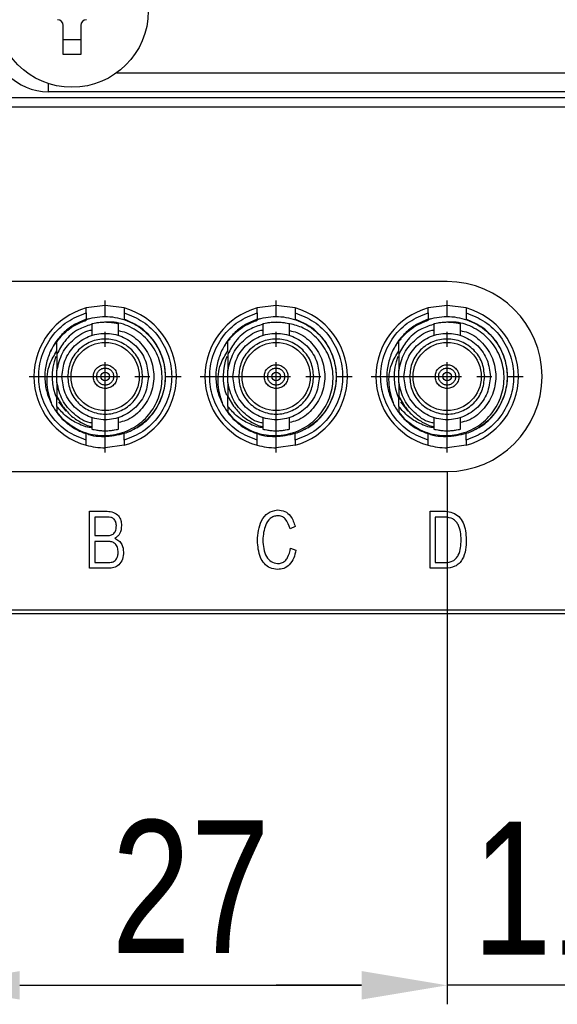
# Model space of a CAD drawing. Header units: millimetres. Extents: x 0 to 14224, y 0 to 1602.
# Tile 5 of 8: x 14120 to 14149, y 1402 to 1453. Entities that reach past the tile are written whole.
import ezdxf

# ---------------------------------------------------------------- set-up
doc = ezdxf.new("R2010")
doc.units = ezdxf.units.MM
doc.linetypes.add('CENTER2', pattern=[28.575, 19.05, -3.175, 3.175, -3.175])
for name, color, linetype, lineweight in [('粗实线', 7, 'Continuous', 50), ('细实线', 3, 'Continuous', 25), ('细点画线', 1, 'CENTER2', 25)]:
    doc.layers.add(name, color=color, linetype=linetype, lineweight=lineweight)
doc.styles.add('iTek', font='txt', dxfattribs={"width": 0.8, "height": 7})
doc.dimstyles.new('iTek', dxfattribs={"dimscale": 0, "dimtxt": 7, "dimasz": 4.5, "dimexe": 1, "dimexo": 1, "dimgap": 1.5, "dimtad": 1, "dimtoh": 1, "dimdsep": 46, "dimtxsty": 'iTek', "dimcen": 4, "dimclrd": 256, "dimclre": 256, "dimclrt": 256, "dimazin": 2, "dimtfac": 1, "dimtmove": 0, "dimatfit": 3, "dimfxl": 1, "dimlwd": -1, "dimlwe": -1, "dimarcsym": 0})

# ---------------------------------------------------------------- blocks, each defined once
blk = doc.blocks.new('*D76')
at = {"layer": 'Defpoints', "color": 0}
for p in [(13828.12, 1534.211), (13737.12, 1519.675), (13828.12, 1519.675), (14172.472, 1430.375), (14187.472, 1430.375), (14187.472, 1402.621)]:
    blk.add_point(p, dxfattribs=at)
at = {"layer": '细实线'}
for p, q in [((13737.12, 1520.675), (13737.12, 1535.211)), ((13828.12, 1520.675), (13828.12, 1535.211)), ((13741.62, 1534.211), (13823.62, 1534.211)), ((14172.472, 1429.375), (14172.472, 1401.621)), ((14187.472, 1429.375), (14187.472, 1401.621)), ((14176.972, 1402.621), (14182.972, 1402.621))]:
    blk.add_line(p, q, dxfattribs=at)
for points in [[(13741.62, 1534.961), (13741.62, 1533.461), (13737.12, 1534.211)], [(13823.62, 1534.961), (13823.62, 1533.461), (13828.12, 1534.211)], [(14176.972, 1403.371), (14176.972, 1401.871), (14172.472, 1402.621)], [(14182.972, 1403.371), (14182.972, 1401.871), (14187.472, 1402.621)]]:
    blk.add_solid(points, dxfattribs=at)
at = {"layer": '细实线', "char_height": 7, "attachment_point": 5, "style": 'iTek'}
for s, insert in [('91', (13782.62, 1539.476)), ('15', (14179.972, 1407.8))]:
    blk.add_mtext(s, dxfattribs=dict(at, insert=insert))
blk = doc.blocks.new('*D73')
at = {"layer": 'Defpoints', "color": 0}
for p in [(14142.972, 1430.675), (14153.972, 1419.175), (14142.972, 1402.621)]:
    blk.add_point(p, dxfattribs=at)
at = {"layer": '细实线'}
for p, q in [((14142.972, 1429.675), (14142.972, 1401.621)), ((14153.972, 1418.175), (14153.972, 1401.621)), ((14138.472, 1402.621), (14133.972, 1402.621)), ((14153.972, 1402.621), (14142.972, 1402.621)), ((14158.472, 1402.621), (14162.972, 1402.621))]:
    blk.add_line(p, q, dxfattribs=at)
for points in [[(14138.472, 1403.371), (14138.472, 1401.871), (14142.972, 1402.621)], [(14158.472, 1403.371), (14158.472, 1401.871), (14153.972, 1402.621)]]:
    blk.add_solid(points, dxfattribs=at)
at = {"layer": '细实线', "insert": (14148.472, 1407.737), "char_height": 7, "attachment_point": 5, "style": 'iTek'}
blk.add_mtext('11', dxfattribs=at)
blk = doc.blocks.new('*D74')
at = {"layer": 'Defpoints', "color": 0}
for p in [(14115.972, 1430.675), (14142.972, 1430.675), (14142.972, 1402.621)]:
    blk.add_point(p, dxfattribs=at)
at = {"layer": '细实线'}
for p, q in [((14115.972, 1429.675), (14115.972, 1401.621)), ((14142.972, 1429.675), (14142.972, 1401.621)), ((14120.472, 1402.621), (14138.472, 1402.621))]:
    blk.add_line(p, q, dxfattribs=at)
for points in [[(14120.472, 1403.371), (14120.472, 1401.871), (14115.972, 1402.621)], [(14138.472, 1403.371), (14138.472, 1401.871), (14142.972, 1402.621)]]:
    blk.add_solid(points, dxfattribs=at)
at = {"layer": '细实线', "insert": (14129.472, 1407.815), "char_height": 7, "attachment_point": 5, "style": 'iTek'}
blk.add_mtext('27', dxfattribs=at)

msp = doc.modelspace()

# ---------------------------------------------------------------- linework, layer by layer
at = {"layer": '粗实线', "lineweight": 30}
for p, q in [((14122.762, 1451.625), (14122.762, 1453.165)), ((14123.682, 1453.165), (14123.682, 1451.625)), ((14123.682, 1452.405), (14122.762, 1452.405)), ((14123.682, 1451.625), (14122.762, 1451.625)), ((14125.588, 1450.675), (14182.356, 1450.675)), ((14121.972, 1450.104), (14121.972, 1449.675)), ((14185.972, 1449.675), (14121.972, 1449.675)), ((14105.672, 1449.375), (14202.272, 1449.375)), ((14105.172, 1448.875), (14202.772, 1448.875)), ((14142.972, 1439.675), (14115.972, 1439.675)), ((14124.972, 1438.425), (14123.972, 1438.289)), ((14125.972, 1438.289), (14124.972, 1438.425)), ((14133.972, 1438.425), (14132.972, 1438.289)), ((14134.972, 1438.289), (14133.972, 1438.425)), ((14142.972, 1438.425), (14141.972, 1438.289)), ((14143.972, 1438.289), (14142.972, 1438.425)), ((14123.972, 1438.029), (14123.972, 1437.689)), ((14123.972, 1437.689), (14124.11, 1437.731)), ((14124.043, 1437.675), (14123.972, 1437.675)), ((14125.972, 1438.029), (14125.972, 1437.689)), ((14132.972, 1438.029), (14132.972, 1437.689)), ((14132.972, 1437.689), (14133.11, 1437.731)), ((14133.043, 1437.675), (14132.972, 1437.675)), ((14134.972, 1438.029), (14134.972, 1437.689)), ((14141.972, 1438.029), (14141.972, 1437.689)), ((14141.972, 1437.689), (14142.11, 1437.731)), ((14142.043, 1437.675), (14141.972, 1437.675)), ((14143.972, 1438.029), (14143.972, 1437.689)), ((14124.272, 1437.443), (14124.272, 1436.811)), ((14125.672, 1436.811), (14125.672, 1437.443)), ((14133.272, 1437.443), (14133.272, 1436.811)), ((14134.21, 1437.525), (14133.631, 1437.508)), ((14134.672, 1436.811), (14134.672, 1437.443)), ((14142.272, 1437.443), (14142.272, 1436.811)), ((14143.672, 1436.811), (14143.672, 1437.443)), ((14122.432, 1435.863), (14122.432, 1434.995)), ((14131.432, 1435.863), (14131.432, 1434.995)), ((14140.432, 1435.863), (14140.432, 1434.995)), ((14122.432, 1434.356), (14122.432, 1434.995)), ((14131.432, 1434.356), (14131.432, 1434.995)), ((14140.432, 1434.356), (14140.432, 1434.995)), ((14122.432, 1434.356), (14122.432, 1433.632)), ((14131.432, 1434.356), (14131.432, 1433.632)), ((14140.432, 1434.356), (14140.432, 1433.632)), ((14122.432, 1433.098), (14122.432, 1433.673)), ((14122.432, 1433.632), (14122.727, 1433.121)), ((14131.432, 1433.098), (14131.432, 1433.673)), ((14131.432, 1433.632), (14131.727, 1433.121)), ((14140.432, 1433.098), (14140.432, 1433.673)), ((14140.432, 1433.632), (14140.727, 1433.121)), ((14122.432, 1433.098), (14122.432, 1432.795)), ((14122.518, 1433.341), (14122.905, 1432.856)), ((14131.432, 1433.098), (14131.432, 1432.795)), ((14140.432, 1433.098), (14140.432, 1432.795)), ((14140.518, 1433.341), (14140.905, 1432.856)), ((14124.272, 1432.539), (14124.272, 1431.907)), ((14125.672, 1431.907), (14125.672, 1432.539)), ((14133.272, 1432.539), (14133.272, 1431.907)), ((14134.672, 1431.907), (14134.672, 1432.539)), ((14142.272, 1432.539), (14142.272, 1431.907)), ((14143.672, 1431.907), (14143.672, 1432.539)), ((14123.972, 1431.321), (14123.972, 1431.662)), ((14125.972, 1431.321), (14125.972, 1431.662)), ((14132.972, 1431.321), (14132.972, 1431.662)), ((14134.972, 1431.321), (14134.972, 1431.662)), ((14141.972, 1431.321), (14141.972, 1431.662)), ((14143.972, 1431.321), (14143.972, 1431.662)), ((14125.972, 1431.061), (14124.972, 1430.925)), ((14134.972, 1431.061), (14133.972, 1430.925)), ((14143.972, 1431.061), (14142.972, 1430.925)), ((14115.972, 1429.675), (14142.972, 1429.675)), ((14124.153, 1427.579), (14125.072, 1427.579)), ((14124.153, 1424.579), (14124.153, 1427.579)), ((14124.434, 1427.278), (14124.434, 1426.308)), ((14125.104, 1427.278), (14124.434, 1427.278)), ((14142.073, 1427.579), (14142.884, 1427.579)), ((14142.073, 1424.579), (14142.073, 1427.579)), ((14142.347, 1427.278), (14142.347, 1424.884)), ((14142.878, 1427.278), (14142.347, 1427.278)), ((14134.976, 1426.777), (14134.701, 1426.649)), ((14124.434, 1426.308), (14125.136, 1426.308)), ((14124.434, 1425.995), (14124.434, 1424.884)), ((14125.13, 1425.995), (14124.434, 1425.995)), ((14134.733, 1425.638), (14135.014, 1425.542)), ((14124.434, 1424.884), (14125.162, 1424.884)), ((14142.347, 1424.884), (14142.865, 1424.884)), ((14125.143, 1424.579), (14124.153, 1424.579)), ((14142.865, 1424.579), (14142.073, 1424.579)), ((14200.472, 1422.175), (14107.472, 1422.175)), ((14197.772, 1422.375), (14110.172, 1422.375))]:
    msp.add_line(p, q, dxfattribs=at)
for centre, radius in [((14123.222, 1453.925), 4.02), ((14124.972, 1434.675), 1.795), ((14133.972, 1434.675), 1.795), ((14142.972, 1434.675), 1.795), ((14124.972, 1434.675), 0.225), ((14133.972, 1434.675), 0.225), ((14142.972, 1434.675), 0.225)]:
    msp.add_circle(centre, radius, dxfattribs=at)
for centre, radius, start, end in [((14122.462, 1453.165), 0.3, 0, 90), ((14123.982, 1453.165), 0.3, 90, 180), ((14121.972, 1452.675), 3, 180, 270), ((14142.972, 1434.675), 5, 270, 90), ((14124.972, 1434.675), 3.75, 105.466, 254.534), ((14124.972, 1434.675), 3.75, 285.466, 74.534), ((14124.972, 1434.675), 3.75, 0, 74.534), ((14133.972, 1434.675), 3.75, 105.466, 254.534), ((14133.972, 1434.675), 3.75, 285.466, 74.534), ((14133.972, 1434.675), 3.75, 0, 74.534), ((14142.972, 1434.675), 3.75, 105.466, 254.534), ((14142.972, 1434.675), 3.75, 285.466, 74.534), ((14142.972, 1434.675), 3.75, 0, 74.534), ((14124.972, 1434.675), 2.795, 157.9114, 205.7008), ((14133.972, 1434.675), 2.795, 157.9114, 200.6765), ((14142.972, 1434.675), 2.795, 157.9114, 205.7008), ((14124.972, 1434.675), 3.75, 285.466, 0), ((14133.972, 1434.675), 3.75, 285.466, 0), ((14142.972, 1434.675), 3.75, 285.466, 0), ((14124.972, 1434.675), 3.16, 216.5057, 226.2849), ((14133.972, 1434.675), 3.16, 216.5057, 226.2849), ((14142.972, 1434.675), 3.16, 216.5057, 226.2849), ((14124.972, 1434.675), 3.75, 254.534, 270), ((14133.972, 1434.675), 3.75, 254.534, 270), ((14142.972, 1434.675), 3.75, 254.534, 270)]:
    msp.add_arc(centre, radius, start, end, dxfattribs=at)
for points, knots in [([(14123.972, 1438.029), (14123.972, 1438.06), (14123.972, 1438.12), (14123.972, 1438.2), (14123.972, 1438.258), (14123.972, 1438.286), (14123.972, 1438.289), (14123.972, 1438.289)], [0, 0, 0, 0, 0.226053, 0.452291, 0.673262, 0.885714, 1, 1, 1, 1]), ([(14125.972, 1438.289), (14125.972, 1438.289), (14125.972, 1438.287), (14125.972, 1438.267), (14125.972, 1438.219), (14125.972, 1438.133), (14125.972, 1438.064), (14125.972, 1438.029)], [0, 0, 0, 0, 0.123117, 0.242158, 0.487013, 0.740154, 1, 1, 1, 1]), ([(14132.972, 1438.029), (14132.972, 1438.06), (14132.972, 1438.12), (14132.972, 1438.2), (14132.972, 1438.258), (14132.972, 1438.286), (14132.972, 1438.289), (14132.972, 1438.289)], [0, 0, 0, 0, 0.226053, 0.452291, 0.673262, 0.885714, 1, 1, 1, 1]), ([(14134.972, 1438.289), (14134.972, 1438.289), (14134.972, 1438.287), (14134.972, 1438.267), (14134.972, 1438.219), (14134.972, 1438.133), (14134.972, 1438.064), (14134.972, 1438.029)], [0, 0, 0, 0, 0.123117, 0.242158, 0.487013, 0.740154, 1, 1, 1, 1]), ([(14141.972, 1438.029), (14141.972, 1438.06), (14141.972, 1438.12), (14141.972, 1438.2), (14141.972, 1438.258), (14141.972, 1438.286), (14141.972, 1438.289), (14141.972, 1438.289)], [0, 0, 0, 0, 0.226053, 0.452291, 0.673262, 0.885714, 1, 1, 1, 1]), ([(14143.972, 1438.289), (14143.972, 1438.289), (14143.972, 1438.287), (14143.972, 1438.267), (14143.972, 1438.219), (14143.972, 1438.133), (14143.972, 1438.064), (14143.972, 1438.029)], [0, 0, 0, 0, 0.123117, 0.242158, 0.487013, 0.740154, 1, 1, 1, 1]), ([(14123.972, 1431.321), (14123.632, 1431.457), (14122.936, 1431.735), (14122.116, 1432.55), (14121.589, 1433.563), (14121.415, 1434.675), (14121.589, 1435.787), (14122.116, 1436.801), (14122.936, 1437.615), (14123.632, 1437.894), (14123.972, 1438.029)], [0, 0, 0, 0, 0.121739, 0.25, 0.378261, 0.5, 0.621739, 0.75, 0.878261, 1, 1, 1, 1]), ([(14123.972, 1437.689), (14123.762, 1437.604), (14123.342, 1437.436), (14122.802, 1437.022), (14122.346, 1436.515), (14122.145, 1436.11), (14122.045, 1435.907)], [0, 0, 0, 0, 0.25, 0.499999, 0.75, 1, 1, 1, 1]), ([(14122.432, 1436.555), (14122.671, 1436.82), (14123.15, 1437.35), (14124.152, 1437.786), (14125.225, 1437.886), (14126.275, 1437.62), (14127.177, 1437.022), (14127.83, 1436.159), (14128.16, 1435.129), (14128.13, 1434.048), (14127.744, 1433.036), (14127.046, 1432.213), (14126.109, 1431.657), (14125.061, 1431.48), (14124.307, 1431.506), (14123.99, 1431.673), (14123.986, 1431.675)], [0, 0, 0, 0, 0.076849, 0.153698, 0.230547, 0.307396, 0.384244, 0.461093, 0.537941, 0.61479, 0.691638, 0.768487, 0.845336, 0.922185, 0.999034, 1, 1, 1, 1]), ([(14125.972, 1438.029), (14126.311, 1437.894), (14127.007, 1437.615), (14127.828, 1436.801), (14128.355, 1435.787), (14128.528, 1434.675), (14128.355, 1433.563), (14127.828, 1432.55), (14127.007, 1431.735), (14126.311, 1431.457), (14125.972, 1431.321)], [0, 0, 0, 0, 0.121739, 0.25, 0.378261, 0.5, 0.621739, 0.75, 0.878261, 1, 1, 1, 1]), ([(14126.08, 1431.718), (14126.346, 1431.835), (14126.916, 1432.086), (14127.586, 1432.791), (14128.043, 1433.682), (14128.198, 1434.675), (14128.043, 1435.669), (14127.587, 1436.56), (14126.885, 1437.29), (14126.276, 1437.556), (14125.972, 1437.689)], [0, 0, 0, 0, 0.111263, 0.238225, 0.365188, 0.49215, 0.619113, 0.746075, 0.873037, 1, 1, 1, 1]), ([(14132.972, 1431.321), (14132.632, 1431.457), (14131.936, 1431.735), (14131.116, 1432.55), (14130.589, 1433.563), (14130.415, 1434.675), (14130.589, 1435.787), (14131.116, 1436.801), (14131.936, 1437.615), (14132.632, 1437.894), (14132.972, 1438.029)], [0, 0, 0, 0, 0.121739, 0.25, 0.378261, 0.5, 0.621739, 0.75, 0.878261, 1, 1, 1, 1]), ([(14132.972, 1437.689), (14132.762, 1437.604), (14132.342, 1437.436), (14131.802, 1437.022), (14131.346, 1436.515), (14131.145, 1436.11), (14131.045, 1435.907)], [0, 0, 0, 0, 0.25, 0.5, 0.75, 1, 1, 1, 1]), ([(14131.432, 1436.555), (14131.671, 1436.82), (14132.15, 1437.35), (14133.152, 1437.786), (14134.225, 1437.886), (14135.275, 1437.62), (14136.177, 1437.022), (14136.83, 1436.159), (14137.16, 1435.129), (14137.13, 1434.048), (14136.744, 1433.036), (14136.046, 1432.213), (14135.109, 1431.656), (14134.061, 1431.481), (14133.31, 1431.505), (14132.995, 1431.67), (14132.994, 1431.671)], [0, 0, 0, 0, 0.0769, 0.153799, 0.230698, 0.307597, 0.384496, 0.461395, 0.538294, 0.615193, 0.692092, 0.768991, 0.84589, 0.922789, 0.999689, 1, 1, 1, 1]), ([(14134.972, 1438.029), (14135.311, 1437.894), (14136.007, 1437.615), (14136.828, 1436.801), (14137.355, 1435.787), (14137.528, 1434.675), (14137.355, 1433.563), (14136.828, 1432.55), (14136.007, 1431.735), (14135.311, 1431.457), (14134.972, 1431.321)], [0, 0, 0, 0, 0.1217392, 0.25, 0.3782608, 0.5, 0.6217392, 0.75, 0.8782608, 1, 1, 1, 1]), ([(14135.08, 1431.718), (14135.346, 1431.835), (14135.916, 1432.086), (14136.586, 1432.791), (14137.043, 1433.682), (14137.198, 1434.675), (14137.043, 1435.669), (14136.587, 1436.56), (14135.885, 1437.29), (14135.276, 1437.556), (14134.972, 1437.689)], [0, 0, 0, 0, 0.111264, 0.238226, 0.365188, 0.492151, 0.619113, 0.746075, 0.873038, 1, 1, 1, 1]), ([(14141.972, 1431.321), (14141.632, 1431.457), (14140.936, 1431.735), (14140.116, 1432.55), (14139.589, 1433.563), (14139.415, 1434.675), (14139.589, 1435.787), (14140.116, 1436.801), (14140.936, 1437.615), (14141.632, 1437.894), (14141.972, 1438.029)], [0, 0, 0, 0, 0.121739, 0.25, 0.378261, 0.5, 0.621739, 0.75, 0.878261, 1, 1, 1, 1]), ([(14141.972, 1437.689), (14141.762, 1437.604), (14141.342, 1437.436), (14140.802, 1437.022), (14140.346, 1436.515), (14140.145, 1436.11), (14140.045, 1435.907)], [0, 0, 0, 0, 0.25, 0.499999, 0.75, 1, 1, 1, 1]), ([(14140.432, 1436.555), (14140.671, 1436.82), (14141.15, 1437.35), (14142.152, 1437.786), (14143.225, 1437.886), (14144.275, 1437.62), (14145.177, 1437.022), (14145.83, 1436.159), (14146.16, 1435.129), (14146.13, 1434.048), (14145.744, 1433.036), (14145.046, 1432.213), (14144.109, 1431.657), (14143.061, 1431.48), (14142.307, 1431.506), (14141.99, 1431.673), (14141.986, 1431.675)], [0, 0, 0, 0, 0.076849, 0.153698, 0.230547, 0.307396, 0.384244, 0.461093, 0.537941, 0.61479, 0.691638, 0.768487, 0.845336, 0.922185, 0.999034, 1, 1, 1, 1]), ([(14143.972, 1438.029), (14144.311, 1437.894), (14145.007, 1437.615), (14145.828, 1436.801), (14146.355, 1435.787), (14146.528, 1434.675), (14146.355, 1433.563), (14145.828, 1432.55), (14145.007, 1431.735), (14144.311, 1431.457), (14143.972, 1431.321)], [0, 0, 0, 0, 0.121739, 0.25, 0.378261, 0.5, 0.621739, 0.75, 0.878261, 1, 1, 1, 1]), ([(14144.08, 1431.718), (14144.346, 1431.835), (14144.916, 1432.086), (14145.586, 1432.791), (14146.043, 1433.682), (14146.198, 1434.675), (14146.043, 1435.669), (14145.587, 1436.56), (14144.885, 1437.29), (14144.276, 1437.556), (14143.972, 1437.689)], [0, 0, 0, 0, 0.1112631, 0.2382255, 0.3651878, 0.4921503, 0.6191128, 0.7460751, 0.8730375, 1, 1, 1, 1]), ([(14124.236, 1437.412), (14124.007, 1437.339), (14123.472, 1437.167), (14122.834, 1436.602), (14122.556, 1436.092), (14122.432, 1435.863)], [0, 0, 0, 0, 0.291785, 0.68287, 1, 1, 1, 1]), ([(14122.432, 1434.995), (14122.506, 1435.311), (14122.656, 1435.945), (14123.309, 1436.671), (14123.891, 1437.079), (14124.241, 1437.118), (14124.272, 1437.121)], [0, 0, 0, 0, 0.322933, 0.645867, 0.9688, 1, 1, 1, 1]), ([(14122.788, 1432.391), (14123.073, 1432.178), (14123.644, 1431.75), (14124.705, 1431.517), (14125.766, 1431.628), (14126.723, 1432.089), (14127.465, 1432.835), (14127.913, 1433.78), (14128.019, 1434.811), (14127.776, 1435.81), (14127.218, 1436.667), (14126.415, 1437.273), (14125.508, 1437.591), (14124.905, 1437.534), (14124.631, 1437.508)], [0, 0, 0, 0, 0.087621, 0.175261, 0.262048, 0.348169, 0.433626, 0.51842, 0.60255, 0.686019, 0.768825, 0.85097, 0.932451, 1, 1, 1, 1]), ([(14123.972, 1437.626), (14123.763, 1437.55), (14123.411, 1437.422), (14123.117, 1437.192), (14122.998, 1437.098)], [0, 0, 0, 0, 0.59182, 1, 1, 1, 1]), ([(14124.972, 1437.53), (14124.88, 1437.528), (14124.696, 1437.522), (14124.465, 1437.487), (14124.303, 1437.451), (14124.282, 1437.446), (14124.272, 1437.443)], [0, 0, 0, 0, 0.247554, 0.500014, 0.752652, 1, 1, 1, 1]), ([(14125.672, 1437.443), (14125.661, 1437.446), (14125.64, 1437.451), (14125.478, 1437.487), (14125.247, 1437.522), (14125.063, 1437.528), (14124.972, 1437.53)], [0, 0, 0, 0, 0.247348, 0.499985, 0.752446, 1, 1, 1, 1]), ([(14133.272, 1437.426), (14133.03, 1437.349), (14132.482, 1437.174), (14131.834, 1436.603), (14131.556, 1436.092), (14131.432, 1435.863)], [0, 0, 0, 0, 0.302571, 0.6877, 1, 1, 1, 1]), ([(14131.432, 1434.995), (14131.506, 1435.311), (14131.656, 1435.945), (14132.309, 1436.671), (14132.891, 1437.079), (14133.241, 1437.118), (14133.272, 1437.121)], [0, 0, 0, 0, 0.322933, 0.645867, 0.9688, 1, 1, 1, 1]), ([(14131.788, 1432.391), (14132.073, 1432.178), (14132.644, 1431.75), (14133.705, 1431.517), (14134.766, 1431.628), (14135.723, 1432.089), (14136.465, 1432.835), (14136.913, 1433.78), (14137.019, 1434.81), (14136.777, 1435.812), (14136.217, 1436.658), (14135.486, 1437.251), (14134.922, 1437.395), (14134.681, 1437.457)], [0, 0, 0, 0, 0.096062, 0.192145, 0.287293, 0.38171, 0.4754, 0.568362, 0.660597, 0.752106, 0.84289, 0.932948, 1, 1, 1, 1]), ([(14132.972, 1437.626), (14132.763, 1437.55), (14132.411, 1437.422), (14132.117, 1437.192), (14131.998, 1437.098)], [0, 0, 0, 0, 0.591818, 1, 1, 1, 1]), ([(14133.972, 1437.53), (14133.88, 1437.528), (14133.696, 1437.522), (14133.465, 1437.487), (14133.303, 1437.451), (14133.282, 1437.446), (14133.272, 1437.443)], [0, 0, 0, 0, 0.247554, 0.500014, 0.752652, 1, 1, 1, 1]), ([(14134.672, 1437.443), (14134.661, 1437.446), (14134.64, 1437.451), (14134.478, 1437.487), (14134.247, 1437.522), (14134.063, 1437.528), (14133.972, 1437.53)], [0, 0, 0, 0, 0.247348, 0.499985, 0.752446, 1, 1, 1, 1]), ([(14142.236, 1437.412), (14142.007, 1437.339), (14141.472, 1437.167), (14140.834, 1436.602), (14140.556, 1436.092), (14140.432, 1435.863)], [0, 0, 0, 0, 0.291785, 0.68287, 1, 1, 1, 1]), ([(14140.432, 1434.995), (14140.506, 1435.311), (14140.656, 1435.945), (14141.309, 1436.671), (14141.891, 1437.079), (14142.241, 1437.118), (14142.272, 1437.121)], [0, 0, 0, 0, 0.322933, 0.645866, 0.9688, 1, 1, 1, 1]), ([(14140.788, 1432.391), (14141.073, 1432.178), (14141.644, 1431.75), (14142.705, 1431.517), (14143.766, 1431.628), (14144.723, 1432.089), (14145.465, 1432.835), (14145.913, 1433.78), (14146.019, 1434.811), (14145.776, 1435.81), (14145.218, 1436.667), (14144.415, 1437.273), (14143.508, 1437.591), (14142.905, 1437.534), (14142.631, 1437.508)], [0, 0, 0, 0, 0.087621, 0.175261, 0.262048, 0.34817, 0.433626, 0.51842, 0.60255, 0.686019, 0.768825, 0.85097, 0.932451, 1, 1, 1, 1]), ([(14141.972, 1437.626), (14141.763, 1437.55), (14141.411, 1437.422), (14141.117, 1437.192), (14140.998, 1437.098)], [0, 0, 0, 0, 0.591819, 1, 1, 1, 1]), ([(14142.972, 1437.53), (14142.88, 1437.528), (14142.696, 1437.522), (14142.465, 1437.487), (14142.303, 1437.451), (14142.282, 1437.446), (14142.272, 1437.443)], [0, 0, 0, 0, 0.247554, 0.500014, 0.752652, 1, 1, 1, 1]), ([(14143.672, 1437.443), (14143.661, 1437.446), (14143.64, 1437.451), (14143.478, 1437.487), (14143.247, 1437.522), (14143.063, 1437.528), (14142.972, 1437.53)], [0, 0, 0, 0, 0.247347, 0.499985, 0.752445, 1, 1, 1, 1]), ([(14122.535, 1436.655), (14122.482, 1436.599), (14122.274, 1436.383), (14122.143, 1436.11), (14122.045, 1435.907)], [0, 0, 0, 0, 0.2551496, 1, 1, 1, 1]), ([(14122.697, 1434.675), (14122.731, 1434.973), (14122.799, 1435.568), (14123.325, 1436.326), (14124.077, 1436.832), (14124.972, 1437.009), (14125.866, 1436.832), (14126.618, 1436.326), (14127.144, 1435.568), (14127.212, 1434.973), (14127.247, 1434.675)], [0, 0, 0, 0, 0.1249998, 0.2500002, 0.375, 0.5000001, 0.6249999, 0.7499999, 0.8750002, 1, 1, 1, 1]), ([(14126.948, 1434.675), (14126.919, 1434.934), (14126.859, 1435.451), (14126.402, 1436.11), (14125.749, 1436.549), (14124.972, 1436.704), (14124.194, 1436.549), (14123.541, 1436.11), (14123.084, 1435.451), (14123.024, 1434.934), (14122.995, 1434.675)], [0, 0, 0, 0, 0.125, 0.25, 0.375, 0.5, 0.625, 0.75, 0.875, 1, 1, 1, 1]), ([(14125.672, 1437.092), (14125.804, 1437.065), (14126.251, 1436.972), (14126.879, 1436.457), (14127.41, 1435.644), (14127.592, 1434.675), (14127.41, 1433.707), (14126.879, 1432.894), (14126.251, 1432.378), (14125.804, 1432.286), (14125.672, 1432.259)], [0, 0, 0, 0, 0.061279, 0.20752, 0.35376, 0.5, 0.64624, 0.79248, 0.938721, 1, 1, 1, 1]), ([(14131.535, 1436.655), (14131.482, 1436.599), (14131.274, 1436.383), (14131.143, 1436.11), (14131.045, 1435.907)], [0, 0, 0, 0, 0.255149, 1, 1, 1, 1]), ([(14131.697, 1434.675), (14131.731, 1434.973), (14131.799, 1435.568), (14132.325, 1436.326), (14133.077, 1436.832), (14133.972, 1437.009), (14134.866, 1436.832), (14135.618, 1436.326), (14136.144, 1435.568), (14136.212, 1434.973), (14136.247, 1434.675)], [0, 0, 0, 0, 0.1249999, 0.2500001, 0.3749999, 0.5, 0.6249999, 0.7499999, 0.8750001, 1, 1, 1, 1]), ([(14135.949, 1434.675), (14135.919, 1434.934), (14135.859, 1435.451), (14135.402, 1436.11), (14134.749, 1436.549), (14133.972, 1436.704), (14133.194, 1436.549), (14132.541, 1436.11), (14132.084, 1435.451), (14132.024, 1434.934), (14131.995, 1434.675)], [0, 0, 0, 0, 0.125, 0.25, 0.375, 0.5, 0.625, 0.75, 0.875, 1, 1, 1, 1]), ([(14134.672, 1437.092), (14134.804, 1437.065), (14135.251, 1436.972), (14135.879, 1436.457), (14136.41, 1435.644), (14136.592, 1434.675), (14136.41, 1433.707), (14135.879, 1432.894), (14135.251, 1432.378), (14134.804, 1432.286), (14134.672, 1432.259)], [0, 0, 0, 0, 0.061279, 0.20752, 0.35376, 0.5, 0.64624, 0.79248, 0.938721, 1, 1, 1, 1]), ([(14140.535, 1436.655), (14140.482, 1436.599), (14140.274, 1436.383), (14140.143, 1436.11), (14140.045, 1435.907)], [0, 0, 0, 0, 0.255147, 1, 1, 1, 1]), ([(14140.697, 1434.675), (14140.731, 1434.973), (14140.799, 1435.568), (14141.325, 1436.326), (14142.077, 1436.832), (14142.972, 1437.009), (14143.866, 1436.832), (14144.618, 1436.326), (14145.144, 1435.568), (14145.212, 1434.973), (14145.247, 1434.675)], [0, 0, 0, 0, 0.1249999, 0.2500001, 0.375, 0.5, 0.625, 0.7499999, 0.8750001, 1, 1, 1, 1]), ([(14144.949, 1434.675), (14144.919, 1434.934), (14144.859, 1435.451), (14144.402, 1436.11), (14143.749, 1436.549), (14142.972, 1436.704), (14142.194, 1436.549), (14141.541, 1436.11), (14141.084, 1435.451), (14141.024, 1434.934), (14140.995, 1434.675)], [0, 0, 0, 0, 0.125, 0.25, 0.375, 0.5, 0.625, 0.75, 0.875, 1, 1, 1, 1]), ([(14143.672, 1437.092), (14143.804, 1437.065), (14144.251, 1436.972), (14144.879, 1436.457), (14145.41, 1435.644), (14145.592, 1434.675), (14145.41, 1433.707), (14144.879, 1432.894), (14144.251, 1432.378), (14143.804, 1432.286), (14143.672, 1432.259)], [0, 0, 0, 0, 0.061279, 0.20752, 0.35376, 0.5, 0.64624, 0.79248, 0.938721, 1, 1, 1, 1]), ([(14122.432, 1435.906), (14122.432, 1435.977), (14122.432, 1436.123), (14122.432, 1436.338), (14122.432, 1436.483), (14122.432, 1436.555)], [0, 0, 0, 0, 0.325129, 0.662467, 1, 1, 1, 1]), ([(14131.432, 1435.952), (14131.432, 1436.008), (14131.432, 1436.138), (14131.432, 1436.338), (14131.432, 1436.483), (14131.432, 1436.555)], [0, 0, 0, 0, 0.273849, 0.63682, 1, 1, 1, 1]), ([(14140.432, 1435.906), (14140.432, 1435.977), (14140.432, 1436.123), (14140.432, 1436.338), (14140.432, 1436.483), (14140.432, 1436.555)], [0, 0, 0, 0, 0.325129, 0.662467, 1, 1, 1, 1]), ([(14122.045, 1435.907), (14121.967, 1435.682), (14121.811, 1435.232), (14121.777, 1434.514), (14121.883, 1433.803), (14122.084, 1433.371), (14122.184, 1433.155)], [0, 0, 0, 0, 0.250033, 0.500029, 0.750013, 1, 1, 1, 1]), ([(14122.184, 1433.155), (14122.07, 1433.515), (14121.844, 1434.223), (14121.961, 1435.266), (14122.292, 1435.803), (14122.432, 1436.028)], [0, 0, 0, 0, 0.374194, 0.737182, 1, 1, 1, 1]), ([(14131.045, 1435.907), (14130.967, 1435.682), (14130.811, 1435.232), (14130.777, 1434.514), (14130.883, 1433.803), (14131.084, 1433.371), (14131.184, 1433.155)], [0, 0, 0, 0, 0.2500337, 0.5000287, 0.7500129, 1, 1, 1, 1]), ([(14131.184, 1433.155), (14131.07, 1433.515), (14130.844, 1434.223), (14130.961, 1435.266), (14131.292, 1435.803), (14131.432, 1436.028)], [0, 0, 0, 0, 0.374194, 0.737182, 1, 1, 1, 1]), ([(14140.045, 1435.907), (14139.967, 1435.682), (14139.811, 1435.232), (14139.777, 1434.514), (14139.883, 1433.803), (14140.084, 1433.371), (14140.184, 1433.155)], [0, 0, 0, 0, 0.250034, 0.500029, 0.750013, 1, 1, 1, 1]), ([(14140.184, 1433.155), (14140.07, 1433.515), (14139.844, 1434.223), (14139.961, 1435.266), (14140.292, 1435.803), (14140.432, 1436.028)], [0, 0, 0, 0, 0.374194, 0.737182, 1, 1, 1, 1]), ([(14124.347, 1434.675), (14124.356, 1434.757), (14124.375, 1434.921), (14124.519, 1435.129), (14124.726, 1435.268), (14124.972, 1435.316), (14125.217, 1435.268), (14125.424, 1435.129), (14125.568, 1434.921), (14125.587, 1434.757), (14125.597, 1434.675)], [0, 0, 0, 0, 0.125001, 0.25, 0.375, 0.5, 0.625, 0.75, 0.874999, 1, 1, 1, 1]), ([(14124.522, 1434.675), (14124.528, 1434.734), (14124.542, 1434.852), (14124.646, 1435.002), (14124.795, 1435.102), (14124.972, 1435.137), (14125.148, 1435.102), (14125.297, 1435.002), (14125.401, 1434.852), (14125.415, 1434.734), (14125.422, 1434.675)], [0, 0, 0, 0, 0.125001, 0.25, 0.375, 0.500001, 0.625, 0.75, 0.874999, 1, 1, 1, 1]), ([(14133.347, 1434.675), (14133.356, 1434.757), (14133.375, 1434.921), (14133.519, 1435.129), (14133.726, 1435.268), (14133.972, 1435.316), (14134.217, 1435.268), (14134.424, 1435.129), (14134.568, 1434.921), (14134.587, 1434.757), (14134.597, 1434.675)], [0, 0, 0, 0, 0.125001, 0.250001, 0.375001, 0.5, 0.625, 0.749999, 0.874999, 1, 1, 1, 1]), ([(14133.522, 1434.675), (14133.528, 1434.734), (14133.542, 1434.852), (14133.646, 1435.002), (14133.795, 1435.102), (14133.972, 1435.137), (14134.148, 1435.102), (14134.297, 1435.002), (14134.401, 1434.852), (14134.415, 1434.734), (14134.422, 1434.675)], [0, 0, 0, 0, 0.125001, 0.25, 0.375001, 0.5, 0.625, 0.749999, 0.874999, 1, 1, 1, 1]), ([(14142.347, 1434.675), (14142.356, 1434.757), (14142.375, 1434.921), (14142.519, 1435.129), (14142.726, 1435.268), (14142.972, 1435.316), (14143.217, 1435.268), (14143.424, 1435.129), (14143.568, 1434.921), (14143.587, 1434.757), (14143.597, 1434.675)], [0, 0, 0, 0, 0.1250008, 0.2500005, 0.3749997, 0.5, 0.6249999, 0.7499995, 0.8749992, 1, 1, 1, 1]), ([(14142.522, 1434.675), (14142.528, 1434.734), (14142.542, 1434.852), (14142.646, 1435.002), (14142.795, 1435.102), (14142.972, 1435.137), (14143.148, 1435.102), (14143.297, 1435.002), (14143.401, 1434.852), (14143.415, 1434.734), (14143.422, 1434.675)], [0, 0, 0, 0, 0.125001, 0.250001, 0.375, 0.5, 0.625, 0.749999, 0.874999, 1, 1, 1, 1]), ([(14127.247, 1434.675), (14127.212, 1434.377), (14127.144, 1433.782), (14126.618, 1433.025), (14125.866, 1432.519), (14124.972, 1432.341), (14124.077, 1432.519), (14123.325, 1433.025), (14122.799, 1433.782), (14122.731, 1434.377), (14122.697, 1434.675)], [0, 0, 0, 0, 0.125, 0.25, 0.375, 0.5, 0.625, 0.75, 0.875, 1, 1, 1, 1]), ([(14122.995, 1434.675), (14123.024, 1434.416), (14123.084, 1433.899), (14123.541, 1433.241), (14124.194, 1432.801), (14124.972, 1432.647), (14125.749, 1432.801), (14126.402, 1433.241), (14126.859, 1433.899), (14126.919, 1434.416), (14126.948, 1434.675)], [0, 0, 0, 0, 0.125, 0.25, 0.375, 0.5, 0.625, 0.75, 0.875, 1, 1, 1, 1]), ([(14125.597, 1434.675), (14125.587, 1434.593), (14125.568, 1434.43), (14125.424, 1434.222), (14125.217, 1434.083), (14124.972, 1434.034), (14124.726, 1434.083), (14124.519, 1434.222), (14124.375, 1434.43), (14124.356, 1434.593), (14124.347, 1434.675)], [0, 0, 0, 0, 0.124999, 0.25, 0.375, 0.5, 0.625, 0.75, 0.875001, 1, 1, 1, 1]), ([(14125.422, 1434.675), (14125.415, 1434.616), (14125.401, 1434.499), (14125.297, 1434.349), (14125.148, 1434.249), (14124.972, 1434.213), (14124.795, 1434.249), (14124.646, 1434.349), (14124.542, 1434.499), (14124.528, 1434.616), (14124.522, 1434.675)], [0, 0, 0, 0, 0.124998, 0.25, 0.375, 0.499999, 0.625, 0.75, 0.875002, 1, 1, 1, 1]), ([(14136.247, 1434.675), (14136.212, 1434.377), (14136.144, 1433.782), (14135.618, 1433.025), (14134.866, 1432.519), (14133.972, 1432.341), (14133.077, 1432.519), (14132.325, 1433.025), (14131.799, 1433.782), (14131.731, 1434.377), (14131.697, 1434.675)], [0, 0, 0, 0, 0.125, 0.25, 0.375, 0.5, 0.625, 0.75, 0.875, 1, 1, 1, 1]), ([(14131.995, 1434.675), (14132.024, 1434.416), (14132.084, 1433.899), (14132.541, 1433.241), (14133.194, 1432.801), (14133.972, 1432.647), (14134.749, 1432.801), (14135.402, 1433.241), (14135.859, 1433.899), (14135.919, 1434.416), (14135.949, 1434.675)], [0, 0, 0, 0, 0.125, 0.25, 0.375, 0.5, 0.625, 0.75, 0.875, 1, 1, 1, 1]), ([(14134.597, 1434.675), (14134.587, 1434.593), (14134.568, 1434.43), (14134.424, 1434.222), (14134.217, 1434.083), (14133.972, 1434.034), (14133.726, 1434.083), (14133.519, 1434.222), (14133.375, 1434.43), (14133.356, 1434.593), (14133.347, 1434.675)], [0, 0, 0, 0, 0.124999, 0.25, 0.375, 0.5, 0.625, 0.75, 0.875001, 1, 1, 1, 1]), ([(14134.422, 1434.675), (14134.415, 1434.616), (14134.401, 1434.499), (14134.297, 1434.349), (14134.148, 1434.249), (14133.972, 1434.213), (14133.795, 1434.249), (14133.646, 1434.349), (14133.542, 1434.499), (14133.528, 1434.616), (14133.522, 1434.675)], [0, 0, 0, 0, 0.1249983, 0.2500007, 0.3750002, 0.4999998, 0.6249994, 0.75, 0.8750017, 1, 1, 1, 1]), ([(14145.247, 1434.675), (14145.212, 1434.377), (14145.144, 1433.782), (14144.618, 1433.025), (14143.866, 1432.519), (14142.972, 1432.341), (14142.077, 1432.519), (14141.325, 1433.025), (14140.799, 1433.782), (14140.731, 1434.377), (14140.697, 1434.675)], [0, 0, 0, 0, 0.125, 0.25, 0.375, 0.5, 0.625, 0.75, 0.875, 1, 1, 1, 1]), ([(14140.995, 1434.675), (14141.024, 1434.416), (14141.084, 1433.899), (14141.541, 1433.241), (14142.194, 1432.801), (14142.972, 1432.647), (14143.749, 1432.801), (14144.402, 1433.241), (14144.859, 1433.899), (14144.919, 1434.416), (14144.949, 1434.675)], [0, 0, 0, 0, 0.1249998, 0.2499998, 0.3749998, 0.5, 0.625, 0.7500002, 0.8750002, 1, 1, 1, 1]), ([(14143.597, 1434.675), (14143.587, 1434.593), (14143.568, 1434.43), (14143.424, 1434.222), (14143.217, 1434.083), (14142.972, 1434.034), (14142.726, 1434.083), (14142.519, 1434.222), (14142.375, 1434.43), (14142.356, 1434.593), (14142.347, 1434.675)], [0, 0, 0, 0, 0.124999, 0.25, 0.375, 0.5, 0.625, 0.75, 0.875001, 1, 1, 1, 1]), ([(14143.422, 1434.675), (14143.415, 1434.616), (14143.401, 1434.499), (14143.297, 1434.349), (14143.148, 1434.249), (14142.972, 1434.213), (14142.795, 1434.249), (14142.646, 1434.349), (14142.542, 1434.499), (14142.528, 1434.616), (14142.522, 1434.675)], [0, 0, 0, 0, 0.124998, 0.250001, 0.375, 0.5, 0.625, 0.75, 0.875002, 1, 1, 1, 1]), ([(14124.272, 1432.229), (14124.241, 1432.233), (14123.891, 1432.272), (14123.309, 1432.68), (14122.656, 1433.406), (14122.506, 1434.039), (14122.432, 1434.356)], [0, 0, 0, 0, 0.031201, 0.354134, 0.677068, 1, 1, 1, 1]), ([(14133.272, 1432.229), (14133.241, 1432.233), (14132.891, 1432.272), (14132.309, 1432.68), (14131.656, 1433.406), (14131.506, 1434.039), (14131.432, 1434.356)], [0, 0, 0, 0, 0.031201, 0.354134, 0.677068, 1, 1, 1, 1]), ([(14142.272, 1432.229), (14142.241, 1432.233), (14141.891, 1432.272), (14141.309, 1432.68), (14140.656, 1433.406), (14140.506, 1434.039), (14140.432, 1434.356)], [0, 0, 0, 0, 0.0312, 0.354134, 0.677068, 1, 1, 1, 1]), ([(14122.184, 1433.155), (14122.288, 1432.986), (14122.498, 1432.647), (14122.925, 1432.226), (14123.415, 1431.88), (14123.786, 1431.735), (14123.972, 1431.662)], [0, 0, 0, 0, 0.25, 0.5, 0.75, 1, 1, 1, 1]), ([(14124.272, 1431.983), (14124.25, 1431.984), (14123.996, 1431.996), (14123.528, 1432.186), (14122.908, 1432.546), (14122.591, 1432.913), (14122.432, 1433.098)], [0, 0, 0, 0, 0.029512, 0.345875, 0.66937, 1, 1, 1, 1]), ([(14122.727, 1433.121), (14122.859, 1432.953), (14123.125, 1432.619), (14123.658, 1432.267), (14124.052, 1432.07), (14124.267, 1432.038), (14124.272, 1432.038)], [0, 0, 0, 0, 0.330828, 0.6616557, 0.9924841, 1, 1, 1, 1]), ([(14131.184, 1433.155), (14131.288, 1432.986), (14131.498, 1432.647), (14131.925, 1432.226), (14132.415, 1431.88), (14132.786, 1431.735), (14132.972, 1431.662)], [0, 0, 0, 0, 0.250001, 0.5, 0.75, 1, 1, 1, 1]), ([(14133.272, 1431.983), (14133.25, 1431.984), (14132.996, 1431.996), (14132.528, 1432.186), (14131.908, 1432.546), (14131.591, 1432.913), (14131.432, 1433.098)], [0, 0, 0, 0, 0.029511, 0.345875, 0.66937, 1, 1, 1, 1]), ([(14131.727, 1433.121), (14131.859, 1432.953), (14132.125, 1432.619), (14132.658, 1432.267), (14133.052, 1432.07), (14133.267, 1432.038), (14133.272, 1432.038)], [0, 0, 0, 0, 0.330828, 0.6616557, 0.992485, 1, 1, 1, 1]), ([(14140.184, 1433.155), (14140.288, 1432.986), (14140.498, 1432.647), (14140.925, 1432.226), (14141.415, 1431.88), (14141.786, 1431.735), (14141.972, 1431.662)], [0, 0, 0, 0, 0.250001, 0.5, 0.75, 1, 1, 1, 1]), ([(14142.272, 1431.983), (14142.25, 1431.984), (14141.996, 1431.996), (14141.528, 1432.186), (14140.908, 1432.546), (14140.591, 1432.913), (14140.432, 1433.098)], [0, 0, 0, 0, 0.029512, 0.345876, 0.66937, 1, 1, 1, 1]), ([(14140.727, 1433.121), (14140.859, 1432.953), (14141.125, 1432.619), (14141.658, 1432.267), (14142.052, 1432.07), (14142.267, 1432.038), (14142.272, 1432.038)], [0, 0, 0, 0, 0.330828, 0.6616557, 0.9924845, 1, 1, 1, 1]), ([(14124.272, 1431.907), (14124.282, 1431.905), (14124.303, 1431.899), (14124.465, 1431.863), (14124.696, 1431.828), (14124.88, 1431.823), (14124.972, 1431.82)], [0, 0, 0, 0, 0.247348, 0.499986, 0.752446, 1, 1, 1, 1]), ([(14124.972, 1431.82), (14125.063, 1431.823), (14125.247, 1431.828), (14125.478, 1431.863), (14125.64, 1431.899), (14125.661, 1431.905), (14125.672, 1431.907)], [0, 0, 0, 0, 0.247554, 0.500015, 0.752652, 1, 1, 1, 1]), ([(14133.272, 1431.907), (14133.282, 1431.905), (14133.303, 1431.899), (14133.465, 1431.863), (14133.696, 1431.828), (14133.88, 1431.823), (14133.972, 1431.82)], [0, 0, 0, 0, 0.247348, 0.499986, 0.752446, 1, 1, 1, 1]), ([(14133.972, 1431.82), (14134.063, 1431.823), (14134.247, 1431.828), (14134.478, 1431.863), (14134.64, 1431.899), (14134.661, 1431.905), (14134.672, 1431.907)], [0, 0, 0, 0, 0.247554, 0.500015, 0.752652, 1, 1, 1, 1]), ([(14142.272, 1431.907), (14142.282, 1431.905), (14142.303, 1431.899), (14142.465, 1431.863), (14142.696, 1431.828), (14142.88, 1431.823), (14142.972, 1431.82)], [0, 0, 0, 0, 0.247348, 0.499986, 0.752446, 1, 1, 1, 1]), ([(14142.972, 1431.82), (14143.063, 1431.823), (14143.247, 1431.828), (14143.478, 1431.863), (14143.64, 1431.899), (14143.661, 1431.905), (14143.672, 1431.907)], [0, 0, 0, 0, 0.247555, 0.500015, 0.752653, 1, 1, 1, 1]), ([(14123.972, 1431.061), (14123.972, 1431.064), (14123.972, 1431.069), (14123.972, 1431.111), (14123.972, 1431.174), (14123.972, 1431.248), (14123.972, 1431.299), (14123.972, 1431.321)], [0, 0, 0, 0, 0.2045984, 0.4090893, 0.6166665, 0.8314571, 1, 1, 1, 1]), ([(14125.972, 1431.321), (14125.972, 1431.287), (14125.972, 1431.218), (14125.972, 1431.131), (14125.972, 1431.084), (14125.972, 1431.064), (14125.972, 1431.062), (14125.972, 1431.061)], [0, 0, 0, 0, 0.2576744, 0.5136477, 0.7587908, 0.878971, 1, 1, 1, 1]), ([(14132.972, 1431.061), (14132.972, 1431.064), (14132.972, 1431.069), (14132.972, 1431.111), (14132.972, 1431.174), (14132.972, 1431.248), (14132.972, 1431.299), (14132.972, 1431.321)], [0, 0, 0, 0, 0.2045984, 0.4090893, 0.6166665, 0.8314571, 1, 1, 1, 1]), ([(14134.972, 1431.321), (14134.972, 1431.287), (14134.972, 1431.218), (14134.972, 1431.131), (14134.972, 1431.084), (14134.972, 1431.064), (14134.972, 1431.062), (14134.972, 1431.061)], [0, 0, 0, 0, 0.2576744, 0.5136477, 0.7587908, 0.878971, 1, 1, 1, 1]), ([(14141.972, 1431.061), (14141.972, 1431.064), (14141.972, 1431.069), (14141.972, 1431.111), (14141.972, 1431.174), (14141.972, 1431.248), (14141.972, 1431.299), (14141.972, 1431.321)], [0, 0, 0, 0, 0.2045984, 0.4090893, 0.6166665, 0.8314571, 1, 1, 1, 1]), ([(14143.972, 1431.321), (14143.972, 1431.287), (14143.972, 1431.218), (14143.972, 1431.131), (14143.972, 1431.084), (14143.972, 1431.064), (14143.972, 1431.062), (14143.972, 1431.061)], [0, 0, 0, 0, 0.2576744, 0.5136477, 0.7587908, 0.878971, 1, 1, 1, 1]), ([(14125.072, 1427.579), (14125.184, 1427.57), (14125.408, 1427.551), (14125.679, 1427.368), (14125.807, 1427.103), (14125.824, 1426.928), (14125.833, 1426.841)], [0, 0, 0, 0, 0.280638, 0.559056, 0.779104, 1, 1, 1, 1]), ([(14125.561, 1426.833), (14125.555, 1426.901), (14125.544, 1427.036), (14125.426, 1427.197), (14125.263, 1427.268), (14125.157, 1427.275), (14125.104, 1427.278)], [0, 0, 0, 0, 0.2806312, 0.5588167, 0.7789532, 1, 1, 1, 1]), ([(14132.986, 1426.043), (14132.999, 1426.221), (14133.025, 1426.576), (14133.172, 1427.088), (14133.51, 1427.543), (14133.866, 1427.615), (14134.043, 1427.651)], [0, 0, 0, 0, 0.251377, 0.502235, 0.751237, 1, 1, 1, 1]), ([(14134.037, 1427.35), (14133.969, 1427.339), (14133.833, 1427.316), (14133.593, 1427.171), (14133.324, 1426.751), (14133.292, 1426.336), (14133.271, 1426.059)], [0, 0, 0, 0, 0.125345, 0.250599, 0.499739, 1, 1, 1, 1]), ([(14134.701, 1426.649), (14134.641, 1426.839), (14134.557, 1427.104), (14134.271, 1427.334), (14134.115, 1427.345), (14134.037, 1427.35)], [0, 0, 0, 0, 0.559616, 0.77991, 1, 1, 1, 1]), ([(14134.043, 1427.651), (14134.174, 1427.638), (14134.436, 1427.612), (14134.809, 1427.295), (14134.913, 1426.973), (14134.976, 1426.777)], [0, 0, 0, 0, 0.280108, 0.559696, 1, 1, 1, 1]), ([(14143.708, 1426.083), (14143.701, 1426.219), (14143.688, 1426.492), (14143.591, 1426.826), (14143.436, 1427.053), (14143.223, 1427.232), (14143.015, 1427.26), (14142.878, 1427.278)], [0, 0, 0, 0, 0.2508372, 0.5009724, 0.6262596, 0.7513959, 1, 1, 1, 1]), ([(14142.884, 1427.579), (14143.013, 1427.563), (14143.271, 1427.533), (14143.608, 1427.317), (14143.926, 1426.839), (14143.959, 1426.4), (14143.982, 1426.091)], [0, 0, 0, 0, 0.18709, 0.373631, 0.560455, 1, 1, 1, 1]), ([(14125.136, 1426.308), (14125.209, 1426.315), (14125.354, 1426.33), (14125.542, 1426.532), (14125.554, 1426.719), (14125.561, 1426.833)], [0, 0, 0, 0, 0.280604, 0.559314, 1, 1, 1, 1]), ([(14125.833, 1426.841), (14125.819, 1426.686), (14125.799, 1426.471), (14125.627, 1426.254), (14125.523, 1426.193), (14125.472, 1426.163)], [0, 0, 0, 0, 0.557962, 0.778951, 1, 1, 1, 1]), ([(14125.657, 1425.426), (14125.651, 1425.508), (14125.639, 1425.671), (14125.517, 1425.879), (14125.323, 1425.979), (14125.194, 1425.99), (14125.13, 1425.995)], [0, 0, 0, 0, 0.280846, 0.559411, 0.779229, 1, 1, 1, 1]), ([(14125.472, 1426.163), (14125.55, 1426.124), (14125.706, 1426.047), (14125.901, 1425.791), (14125.922, 1425.566), (14125.935, 1425.429)], [0, 0, 0, 0, 0.280619, 0.560664, 1, 1, 1, 1]), ([(14134.037, 1424.523), (14133.909, 1424.54), (14133.652, 1424.575), (14133.329, 1424.81), (14133.042, 1425.301), (14133.009, 1425.737), (14132.986, 1426.043)], [0, 0, 0, 0, 0.186829, 0.373148, 0.560037, 1, 1, 1, 1]), ([(14133.271, 1426.059), (14133.281, 1425.91), (14133.303, 1425.613), (14133.43, 1425.214), (14133.688, 1424.905), (14133.921, 1424.853), (14134.037, 1424.828)], [0, 0, 0, 0, 0.281237, 0.561554, 0.780836, 1, 1, 1, 1]), ([(14143.982, 1426.091), (14143.976, 1425.912), (14143.965, 1425.556), (14143.831, 1425.118), (14143.615, 1424.831), (14143.318, 1424.618), (14143.046, 1424.595), (14142.865, 1424.579)], [0, 0, 0, 0, 0.250803, 0.500712, 0.625904, 0.751043, 1, 1, 1, 1]), ([(14142.865, 1424.884), (14143.007, 1424.894), (14143.221, 1424.91), (14143.447, 1425.087), (14143.606, 1425.319), (14143.699, 1425.664), (14143.705, 1425.943), (14143.708, 1426.083)], [0, 0, 0, 0, 0.248611, 0.37371, 0.498961, 0.749092, 1, 1, 1, 1]), ([(14125.935, 1425.429), (14125.926, 1425.306), (14125.909, 1425.06), (14125.723, 1424.751), (14125.433, 1424.602), (14125.239, 1424.587), (14125.143, 1424.579)], [0, 0, 0, 0, 0.28081, 0.559335, 0.77917, 1, 1, 1, 1]), ([(14125.162, 1424.884), (14125.24, 1424.891), (14125.396, 1424.905), (14125.574, 1425.052), (14125.645, 1425.242), (14125.653, 1425.364), (14125.657, 1425.426)], [0, 0, 0, 0, 0.2803967, 0.5583995, 0.7788074, 1, 1, 1, 1]), ([(14134.037, 1424.828), (14134.111, 1424.832), (14134.258, 1424.841), (14134.451, 1424.964), (14134.642, 1425.224), (14134.696, 1425.467), (14134.733, 1425.638)], [0, 0, 0, 0, 0.186603, 0.372895, 0.559835, 1, 1, 1, 1]), ([(14135.014, 1425.542), (14134.982, 1425.4), (14134.917, 1425.117), (14134.704, 1424.762), (14134.381, 1424.547), (14134.152, 1424.531), (14134.037, 1424.523)], [0, 0, 0, 0, 0.2809201, 0.5605618, 0.7800001, 1, 1, 1, 1])]:
    msp.add_open_spline(points, degree=3, knots=knots, dxfattribs=at)
at = {"layer": '细点画线', "ltscale": 0.25}
for p, q in [((14124.972, 1430.675), (14124.972, 1438.675)), ((14133.972, 1430.675), (14133.972, 1438.675)), ((14142.972, 1430.675), (14142.972, 1438.675)), ((14120.972, 1434.675), (14128.972, 1434.675)), ((14129.972, 1434.675), (14137.972, 1434.675)), ((14138.972, 1434.675), (14146.972, 1434.675))]:
    msp.add_line(p, q, dxfattribs=at)

# ---------------------------------------------------------------- dimensions: what is measured, and where the dimension line sits
at = {"layer": '细实线'}
for base, p1, p2, picture, middle in [((13828.12, 1534.211), (13737.12, 1519.675), (13828.12, 1519.675), '*D76', (13782.62, 1534.211)), ((14187.472, 1402.621), (14172.472, 1430.375), (14187.472, 1430.375), '*D76', (14179.972, 1402.621)), ((14142.972, 1402.621), (14115.972, 1430.675), (14142.972, 1430.675), '*D74', (14129.472, 1402.621)), ((14142.972, 1402.621), (14153.972, 1419.175), (14142.972, 1430.675), '*D73', (14148.472, 1402.621))]:
    dim = msp.add_linear_dim(base=base, p1=p1, p2=p2, dimstyle='iTek', override={"dimscale": 1}, dxfattribs=at)
    dim.commit()
    dim.dimension.update_dxf_attribs({"geometry": picture, "text_midpoint": middle, "dimtype": 160})

doc.saveas('drawing.dxf')
